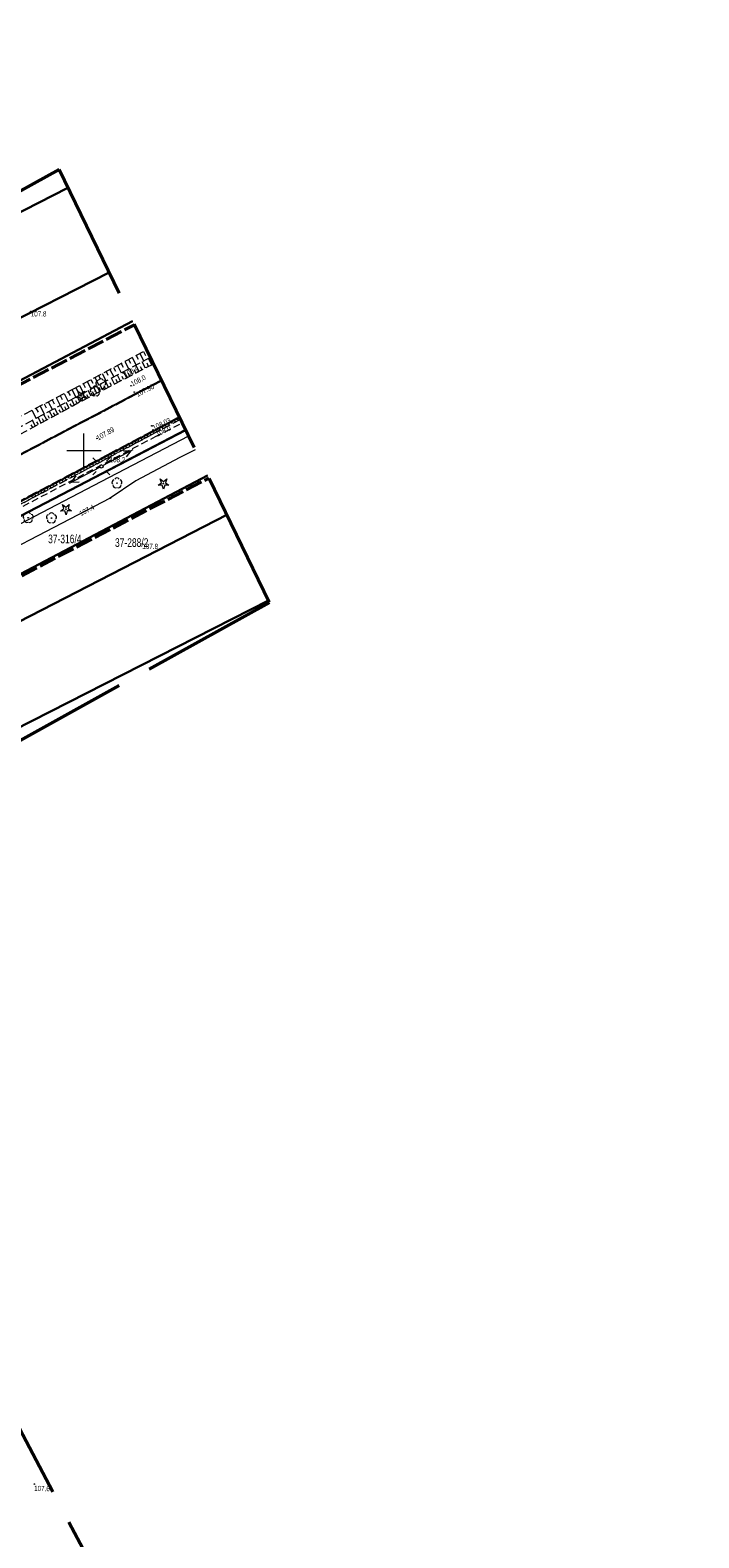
# Model space of a CAD drawing. Header units: metres. Extents: x 7529521 to 7531797, y 5723878 to 5728074.
# Tile 61 of 90: x 7530692 to 7530790, y 5726042 to 5726261. Entities that reach past the tile are written whole.
import ezdxf
from ezdxf.enums import TextEntityAlignment as Align

# ---------------------------------------------------------------- set-up
doc = ezdxf.new("R2010")
doc.units = ezdxf.units.M
for name, pattern in [('11', [3, 2.5, -0.5]), ('2_1', [0]), ('2_BUBZ02', [1.75, 1.25, -0.5]), ('2_BUBZ02G', [1.75, 1.25, -0.5]), ('2_KTCR02', [1.5, 1, -0.5]), ('2_KTJZ01', [2, 1.5, -0.5]), ('2_KTKR01', [0]), ('4_SUPE_01', [0]), ('4_SUPT_01', [0]), ('GDE', [0]), ('GUK', [2, 1.5, -0.5]), ('GUZ', [1, 0.5, -0.5]), ('L_0_09', [2.5, 2, -0.5])]:
    doc.linetypes.add(name, pattern=pattern)
doc.layers.get('0').update_dxf_attribs({"color": 252})
for name, color, linetype, lineweight in [('BUBZ_L_1', 252, '2_BUBZ02', 18), ('Dzialki', 80, 'GDE', 30), ('k', 252, 'Continuous', 18), ('Kontury', 252, 'GUK', 18), ('KTCR_L_1', 252, '2_KTCR02', 18), ('KTJZ_L_0', 251, '2_KTJZ01', 30), ('KTKR_L_0', 252, '2_KTKR01', 25), ('MPZP', 130, '11', 40), ('Numery_dzialek', 80, 'Continuous', 30), ('OBOP_T_0', 252, 'Continuous', 18), ('OBOP_T_1', 74, 'Continuous', 18), ('RTPW_T_0', 252, 'Continuous', 15), ('RTPW_T_1', 252, 'Continuous', 15), ('SUPE_L_1', 240, '4_SUPE_01', 18), ('SUPE_L_3', 240, '4_SUPE_01', 18), ('SUPT_L_0', 30, '4_SUPT_01', 18), ('SUSM_T_0', 252, 'Continuous', 18), ('SUSM_T_3', 252, 'Continuous', 18), ('SUTT_T_0', 30, 'Continuous', 18), ('Uzytki', 252, 'GUZ', 18)]:
    doc.layers.add(name, color=color, linetype=linetype, lineweight=lineweight)
doc.layers.add('zakres', color=7, linetype='L_0_09', lineweight=50, true_color=0xff05ff)
doc.styles.get("Standard").update_dxf_attribs({"font": 'arial.ttf'})

# ---------------------------------------------------------------- blocks, each defined once
blk = doc.blocks.new('2_OBOP01_01')
at = {"linetype": 'Continuous'}
for p, q in [((-0.78225, -0.26495), (-0.3012, 0.09375)), ((-0.3012, 0.09375), (-0.4937, 0.6621)), ((-0.4937, 0.6621), (-0.0039, 0.31545)), ((-0.0039, 0.31545), (0.4771, 0.67415)), ((0.4771, 0.67415), (0.2988, 0.1012)), ((0.2988, 0.1012), (0.7886, -0.24545)), ((-0.18225, -0.2575), (-0.78225, -0.26495)), ((0.01025, -0.82585), (-0.18225, -0.2575)), ((0.1886, -0.2529), (0.01025, -0.82585)), ((0.7886, -0.24545), (0.1886, -0.2529))]:
    blk.add_line(p, q, dxfattribs=at)
blk.add_circle((0, 0), 0.045, dxfattribs=at)
blk = doc.blocks.new('2_OBOP02_01')
at = {"linetype": 'Continuous'}
blk.add_circle((0, 0), 0.045, dxfattribs=at)
for centre, start, end in [((-0.36, 0.12), 102.1445, 221.86), ((0, 0.38), 30.1401, 149.8599), ((0.36, 0.12), 318.14, 77.8555), ((-0.22, -0.3), 174.1482, 293.8542), ((0.22, -0.3), 246.1458, 5.8518)]:
    blk.add_arc(centre, 0.375, start, end, dxfattribs=at)
blk = doc.blocks.new('2_RTPW02')
at = {"linetype": 'Continuous'}
blk.add_circle((0, 0), 0.045, dxfattribs=at)
blk = doc.blocks.new('2_RTPW01')
at = {"linetype": 'Continuous'}
blk.add_circle((0, 0), 0.045, dxfattribs=at)
blk = doc.blocks.new('4_SUSM01_01')
at = {"linetype": 'Continuous'}
for p, q in [((-0.74, 0.74), (-1.24, 1.24)), ((0.74, 0.74), (1.24, 1.24)), ((-0.74, -0.74), (-1.24, -1.24)), ((0.74, -0.74), (1.24, -1.24))]:
    blk.add_line(p, q, dxfattribs=at)
blk = doc.blocks.new('4_SUSM04_01')
at = {"linetype": 'Continuous'}
blk.add_circle((0, 0), 0.25, dxfattribs=at)
blk = doc.blocks.new('4_SUPS01_07')
at = {"linetype": 'Continuous'}
blk.add_circle((0, 0), 0.0625, dxfattribs=at)

msp = doc.modelspace()

# ---------------------------------------------------------------- linework, layer by layer
at = {"layer": 'BUBZ_L_1', "linetype": '2_BUBZ02G'}
for p, q in [((7530698.3, 5726208.9), (7530709.14, 5726214.65)), ((7530710.14, 5726212.6), (7530699.37, 5726207.02)), ((7530678.9, 5726198.9), (7530698.3, 5726208.9)), ((7530699.37, 5726207.02), (7530679.88, 5726196.5)), ((7530714.05, 5726204.54), (7530703.73, 5726199.04)), ((7530703.73, 5726199.04), (7530683.36, 5726188.24))]:
    msp.add_line(p, q, dxfattribs=at)
at = {"layer": 'BUBZ_L_1', "linetype": '2_BUBZ02'}
for p, q in [((7530709.67, 5726213.55), (7530698.76, 5726207.72)), ((7530698.76, 5726207.72), (7530679.14, 5726197.24)), ((7530713.9, 5726204.84), (7530703.48, 5726199.33)), ((7530703.48, 5726199.33), (7530683, 5726188.52))]:
    msp.add_line(p, q, dxfattribs=at)
at = {"layer": 'BUBZ_L_1', "linetype": '2_1'}
for p, q in [((7530707.05, 5726213.54), (7530707.62, 5726212.45)), ((7530707.59, 5726213.83), (7530707.88, 5726213.29)), ((7530708.13, 5726214.12), (7530708.71, 5726213.03)), ((7530708.68, 5726214.41), (7530708.96, 5726213.86)), ((7530703.22, 5726211.51), (7530703.51, 5726210.96)), ((7530703.77, 5726211.8), (7530704.35, 5726210.71)), ((7530704.32, 5726212.09), (7530704.61, 5726211.55)), ((7530704.87, 5726212.38), (7530705.45, 5726211.29)), ((7530705.41, 5726212.67), (7530705.7, 5726212.13)), ((7530706.23, 5726210.57), (7530705.77, 5726211.46)), ((7530705.96, 5726212.96), (7530706.54, 5726211.87)), ((7530706.5, 5726213.25), (7530706.79, 5726212.71)), ((7530707.13, 5726211.04), (7530706.66, 5726211.94)), ((7530707.58, 5726211.28), (7530707.35, 5726211.73)), ((7530708.04, 5726211.51), (7530707.57, 5726212.43)), ((7530708.5, 5726211.75), (7530708.26, 5726212.21)), ((7530708.96, 5726211.99), (7530708.48, 5726212.91)), ((7530709.43, 5726212.23), (7530709.19, 5726212.7)), ((7530709.9, 5726212.47), (7530709.41, 5726213.41)), ((7530698.8, 5726209.17), (7530699.1, 5726208.61)), ((7530699.36, 5726209.46), (7530699.95, 5726208.35)), ((7530699.91, 5726209.76), (7530700.21, 5726209.2)), ((7530700.47, 5726210.05), (7530701.05, 5726208.94)), ((7530701.02, 5726210.34), (7530701.31, 5726209.79)), ((7530701.9, 5726208.33), (7530701.47, 5726209.17)), ((7530701.57, 5726210.64), (7530702.16, 5726209.53)), ((7530702.12, 5726210.93), (7530702.41, 5726210.38)), ((7530702.75, 5726208.77), (7530702.31, 5726209.62)), ((7530702.67, 5726211.22), (7530703.25, 5726210.12)), ((7530703.17, 5726208.99), (7530702.95, 5726209.42)), ((7530703.6, 5726209.21), (7530703.16, 5726210.07)), ((7530704.03, 5726209.44), (7530703.81, 5726209.87)), ((7530704.47, 5726209.66), (7530704.02, 5726210.53)), ((7530704.9, 5726209.89), (7530704.68, 5726210.32)), ((7530705.34, 5726210.11), (7530704.89, 5726210.99)), ((7530705.79, 5726210.34), (7530705.56, 5726210.79)), ((7530706.68, 5726210.81), (7530706.45, 5726211.25)), ((7530694.8, 5726207.1), (7530695.41, 5726205.93)), ((7530695.39, 5726207.4), (7530695.69, 5726206.82)), ((7530695.97, 5726207.7), (7530696.56, 5726206.55)), ((7530696.55, 5726208), (7530696.84, 5726207.42)), ((7530697.12, 5726208.29), (7530697.7, 5726207.16)), ((7530697.84, 5726206.19), (7530697.4, 5726207)), ((7530697.68, 5726208.58), (7530697.98, 5726208.02)), ((7530698.64, 5726206.63), (7530698.21, 5726207.42)), ((7530698.25, 5726208.87), (7530698.82, 5726207.75)), ((7530699.04, 5726206.84), (7530698.82, 5726207.24)), ((7530699.44, 5726207.05), (7530699.02, 5726207.86)), ((7530699.84, 5726207.26), (7530699.63, 5726207.67)), ((7530700.25, 5726207.48), (7530699.83, 5726208.29)), ((7530700.66, 5726207.69), (7530700.45, 5726208.1)), ((7530701.07, 5726207.9), (7530700.64, 5726208.73)), ((7530701.49, 5726208.12), (7530701.27, 5726208.53)), ((7530702.32, 5726208.55), (7530702.11, 5726208.97)), ((7530692.42, 5726205.87), (7530693.04, 5726204.67)), ((7530693.02, 5726206.18), (7530693.33, 5726205.58)), ((7530693.78, 5726204), (7530693.34, 5726204.83)), ((7530693.62, 5726206.49), (7530694.23, 5726205.3)), ((7530694.6, 5726204.45), (7530694.16, 5726205.26)), ((7530694.22, 5726206.79), (7530694.52, 5726206.21)), ((7530695.01, 5726204.67), (7530694.79, 5726205.07)), ((7530695.42, 5726204.89), (7530694.98, 5726205.7)), ((7530695.82, 5726205.11), (7530695.6, 5726205.51)), ((7530696.23, 5726205.32), (7530695.79, 5726206.13)), ((7530696.63, 5726205.54), (7530696.41, 5726205.95)), ((7530697.03, 5726205.76), (7530696.6, 5726206.57)), ((7530697.44, 5726205.98), (7530697.22, 5726206.38)), ((7530698.24, 5726206.41), (7530698.02, 5726206.81)), ((7530692.55, 5726203.34), (7530692.33, 5726203.75)), ((7530692.96, 5726203.56), (7530692.52, 5726204.39)), ((7530693.37, 5726203.78), (7530693.15, 5726204.19)), ((7530694.19, 5726204.23), (7530693.97, 5726204.64)), ((7530710.23, 5726202.51), (7530710.07, 5726202.81)), ((7530710.67, 5726202.74), (7530710.59, 5726202.89)), ((7530711.11, 5726202.98), (7530710.95, 5726203.28)), ((7530711.55, 5726203.21), (7530711.47, 5726203.36)), ((7530711.99, 5726203.45), (7530711.83, 5726203.75)), ((7530712.44, 5726203.68), (7530712.36, 5726203.83)), ((7530712.88, 5726203.92), (7530712.72, 5726204.22)), ((7530713.32, 5726204.15), (7530713.24, 5726204.3)), ((7530713.76, 5726204.39), (7530713.6, 5726204.68)), ((7530705.82, 5726200.15), (7530705.65, 5726200.48)), ((7530706.26, 5726200.39), (7530706.17, 5726200.55)), ((7530706.7, 5726200.62), (7530706.53, 5726200.94)), ((7530707.14, 5726200.86), (7530707.06, 5726201.02)), ((7530707.58, 5726201.09), (7530707.41, 5726201.41)), ((7530708.02, 5726201.33), (7530707.94, 5726201.49)), ((7530708.47, 5726201.56), (7530708.3, 5726201.88)), ((7530708.91, 5726201.8), (7530708.82, 5726201.96)), ((7530709.35, 5726202.03), (7530709.18, 5726202.35)), ((7530709.79, 5726202.27), (7530709.71, 5726202.42)), ((7530701.4, 5726197.81), (7530701.23, 5726198.14)), ((7530701.84, 5726198.04), (7530701.76, 5726198.21)), ((7530702.29, 5726198.27), (7530702.11, 5726198.61)), ((7530702.73, 5726198.51), (7530702.64, 5726198.67)), ((7530703.17, 5726198.74), (7530702.99, 5726199.07)), ((7530703.61, 5726198.98), (7530703.52, 5726199.14)), ((7530704.05, 5726199.21), (7530703.88, 5726199.54)), ((7530704.49, 5726199.45), (7530704.41, 5726199.61)), ((7530704.94, 5726199.68), (7530704.76, 5726200.01)), ((7530705.38, 5726199.92), (7530705.29, 5726200.08)), ((7530697.87, 5726195.93), (7530697.69, 5726196.27)), ((7530698.31, 5726196.17), (7530698.22, 5726196.34)), ((7530698.75, 5726196.4), (7530698.57, 5726196.74)), ((7530699.19, 5726196.64), (7530699.1, 5726196.8)), ((7530699.64, 5726196.87), (7530699.46, 5726197.21)), ((7530700.08, 5726197.1), (7530699.99, 5726197.27)), ((7530700.52, 5726197.34), (7530700.34, 5726197.67)), ((7530700.96, 5726197.57), (7530700.87, 5726197.74)), ((7530693.45, 5726193.59), (7530693.27, 5726193.94)), ((7530693.89, 5726193.82), (7530693.8, 5726194)), ((7530694.33, 5726194.06), (7530694.15, 5726194.41)), ((7530694.78, 5726194.29), (7530694.68, 5726194.47)), ((7530695.22, 5726194.53), (7530695.04, 5726194.87)), ((7530695.66, 5726194.76), (7530695.57, 5726194.93)), ((7530696.1, 5726195), (7530695.92, 5726195.34)), ((7530696.54, 5726195.23), (7530696.45, 5726195.4)), ((7530696.99, 5726195.46), (7530696.8, 5726195.81)), ((7530697.43, 5726195.7), (7530697.34, 5726195.87)), ((7530692.57, 5726193.12), (7530692.38, 5726193.47)), ((7530693.01, 5726193.36), (7530692.92, 5726193.53))]:
    msp.add_line(p, q, dxfattribs=at)
at = {"layer": 'Dzialki'}
for p, q in [((7530575.85, 5726175.67), (7530697.66, 5726238.27)), ((7530586.56, 5726166.1), (7530703.66, 5726225.92)), ((7530626.07, 5726176.2), (7530707.1, 5726218.85)), ((7530677.85, 5726183.77), (7530714.81, 5726202.98)), ((7530718.02, 5726196.37), (7530637.71, 5726154.1)), ((7530606.53, 5726131.84), (7530720.81, 5726190.65)), ((7530604.01, 5726115.51), (7530726.86, 5726178.19))]:
    msp.add_line(p, q, dxfattribs=at)
at = {"layer": 'k', "linetype": 'Continuous', "lineweight": 18, "flags": 128}
for points in [[(7530700, 5726197.5), (7530700, 5726202.5)], [(7530697.5, 5726200), (7530702.5, 5726200)]]:
    msp.add_lwpolyline(points, dxfattribs=at)
at = {"layer": 'Kontury'}
for p, q in [((7530626.07, 5726176.2), (7530707.1, 5726218.85)), ((7530718.02, 5726196.37), (7530637.71, 5726154.1))]:
    msp.add_line(p, q, dxfattribs=at)
at = {"layer": 'KTCR_L_1', "linetype": '2_KTCR02'}
for p, q in [((7530703.73, 5726199.04), (7530714.05, 5726204.54)), ((7530710.43, 5726202.04), (7530714.31, 5726204.02)), ((7530668.57, 5726180.04), (7530710.43, 5726202.04)), ((7530683.36, 5726188.24), (7530703.73, 5726199.04))]:
    msp.add_line(p, q, dxfattribs=at)
at = {"layer": 'KTJZ_L_0', "linetype": '2_KTJZ01'}
for p, q in [((7530711.3, 5726210.21), (7530700.66, 5726204.62)), ((7530703.48, 5726199.33), (7530713.9, 5726204.84)), ((7530700.66, 5726204.62), (7530680.65, 5726194.11)), ((7530683, 5726188.52), (7530703.48, 5726199.33))]:
    msp.add_line(p, q, dxfattribs=at)
at = {"layer": 'KTKR_L_0', "linetype": '2_KTKR01'}
for p, q in [((7530711.3, 5726210.21), (7530700.66, 5726204.62)), ((7530703.48, 5726199.33), (7530713.9, 5726204.84)), ((7530700.66, 5726204.62), (7530680.65, 5726194.11)), ((7530683, 5726188.52), (7530703.48, 5726199.33))]:
    msp.add_line(p, q, dxfattribs=at)
at = {"layer": 'MPZP'}
for points in [[(7530583.38, 5726167.15), (7530593.4, 5726163.22), (7530626.12, 5726175.96), (7530707.36, 5726218.31)], [(7530602.64, 5726118.34), (7530606.56, 5726131.66), (7530637.76, 5726154.02), (7530718.2, 5726196)]]:
    msp.add_lwpolyline(points, dxfattribs=at)
at = {"layer": 'SUPE_L_1', "linetype": '4_SUPE_01'}
for p, q in [((7530699.22, 5726194.94), (7530714.77, 5726203.07)), ((7530715.24, 5726202.1), (7530702.45, 5726195.43)), ((7530674.77, 5726182.12), (7530699.22, 5726194.94)), ((7530702.45, 5726195.43), (7530681.41, 5726184.43))]:
    msp.add_line(p, q, dxfattribs=at)
at = {"layer": 'SUPE_L_3', "linetype": '4_SUPE_01'}
for p, q in [((7530702.76, 5726197.81), (7530707.19, 5726200.14)), ((7530705.76, 5726199.95), (7530706.88, 5726199.97)), ((7530706.22, 5726199.06), (7530706.88, 5726199.97)), ((7530697.89, 5726195.25), (7530702.32, 5726197.57)), ((7530698.2, 5726195.41), (7530698.86, 5726196.32)), ((7530698.2, 5726195.41), (7530699.32, 5726195.43))]:
    msp.add_line(p, q, dxfattribs=at)
at = {"layer": 'SUPT_L_0', "linetype": '4_SUPT_01'}
for p, q in [((7530713.95, 5726198.99), (7530707.54, 5726195.59)), ((7530716.22, 5726200.08), (7530713.95, 5726198.99)), ((7530707.54, 5726195.59), (7530703.83, 5726193.07)), ((7530703.83, 5726193.07), (7530683.45, 5726182.49))]:
    msp.add_line(p, q, dxfattribs=at)
at = {"layer": 'Uzytki'}
for p, q in [((7530707.1, 5726218.85), (7530626.07, 5726176.2)), ((7530637.71, 5726154.1), (7530718.02, 5726196.37))]:
    msp.add_line(p, q, dxfattribs=at)
at = {"layer": 'zakres', "color": 210, "lineweight": 50, "ltscale": 10}
msp.add_lwpolyline([(7530261.4, 5726875.73), (7530322.6, 5726755.46), (7530396.21, 5726615.54), (7530480.85, 5726454.46), (7530531.36, 5726358.5), (7530617.8, 5726197.5), (7530696.38, 5726240.9), (7530727.02, 5726177.86), (7530650.3, 5726135.48), (7530686.14, 5726066.08), (7530934.48, 5725596.51)], dxfattribs=at)

# ---------------------------------------------------------------- block references
at = {"layer": 'OBOP_T_0'}
for p in [(7530699.6, 5726207.97), (7530711.58, 5726195.2), (7530697.39, 5726191.46)]:
    msp.add_blockref('2_OBOP01_01', p, dxfattribs=at)
at = {"layer": 'OBOP_T_1', "color": 74}
for p in [(7530701.66, 5726208.66), (7530702.46, 5726209.69), (7530704.82, 5726195.26), (7530691.89, 5726190.22), (7530695.28, 5726190.17)]:
    msp.add_blockref('2_OBOP02_01', p, dxfattribs=at)
at = {"layer": 'RTPW_T_0'}
for p in [(7530692.26, 5726220.27), (7530705.72, 5726211.3), (7530706.86, 5726209.44), (7530710.09, 5726203), (7530703.73, 5726199.04), (7530708.51, 5726186.42), (7530692.79, 5726049.52)]:
    msp.add_blockref('2_RTPW01', p, dxfattribs=at)
at = {"layer": 'RTPW_T_1'}
for p in [(7530707.34, 5726208.51), (7530709.89, 5726203.59), (7530701.91, 5726201.77)]:
    msp.add_blockref('2_RTPW02', p, dxfattribs=at)
at = {"layer": 'SUSM_T_0'}
msp.add_blockref('4_SUSM01_01', (7530702.54, 5726197.69), dxfattribs=at)
at = {"layer": 'SUSM_T_3'}
msp.add_blockref('4_SUSM04_01', (7530702.54, 5726197.69), dxfattribs=at)
at = {"layer": 'SUTT_T_0'}
msp.add_blockref('4_SUPS01_07', (7530703.83, 5726193.07), dxfattribs=at)

# ---------------------------------------------------------------- texts
at = {"layer": 'Numery_dzialek', "width": 0.7}
for s, p in [('37-316/4', (7530694.79, 5726187.76)), ('37-288/2', (7530704.53, 5726187.23))]:
    msp.add_text(s, height=1.26, dxfattribs=at).set_placement(p, align=Align.TOP_LEFT)
at = {"layer": 'RTPW_T_0', "width": 0.7}
for s, p in [('107.8', (7530692.26, 5726220.27)), ('108.2', (7530703.73, 5726199.04)), ('107.8', (7530708.51, 5726186.42))]:
    msp.add_text(s, height=0.75, dxfattribs=at).set_placement(p, align=Align.TOP_LEFT)
for s, rotation, p in [('106.9', 27.04, (7530705.72, 5726211.3)), ('108.0', 27.55, (7530706.72, 5726210)), ('108.0', 26.42, (7530710.37, 5726202.68))]:
    msp.add_text(s, height=0.75, rotation=rotation, dxfattribs=at).set_placement(p, align=Align.TOP_LEFT)
msp.add_text('107.6', height=0.75, rotation=358.47, dxfattribs=at).set_placement((7530692.74, 5726048.53))
at = {"layer": 'RTPW_T_1', "width": 0.7}
for s, rotation, p in [('107.90', 27.24, (7530707.49, 5726208.46)), ('108.03', 26.43, (7530709.89, 5726203.59))]:
    msp.add_text(s, height=0.75, rotation=rotation, dxfattribs=at).set_placement(p, align=Align.TOP_LEFT)
msp.add_text('107.89', height=0.75, rotation=29.6, dxfattribs=at).set_placement((7530701.91, 5726201.77), align=Align.MIDDLE_LEFT)
at = {"layer": 'SUTT_T_0', "width": 0.7}
msp.add_text('107.4', height=0.75, rotation=27.42, dxfattribs=at).set_placement((7530699.41, 5726190.77), align=Align.MIDDLE_LEFT)

doc.saveas('drawing.dxf')
